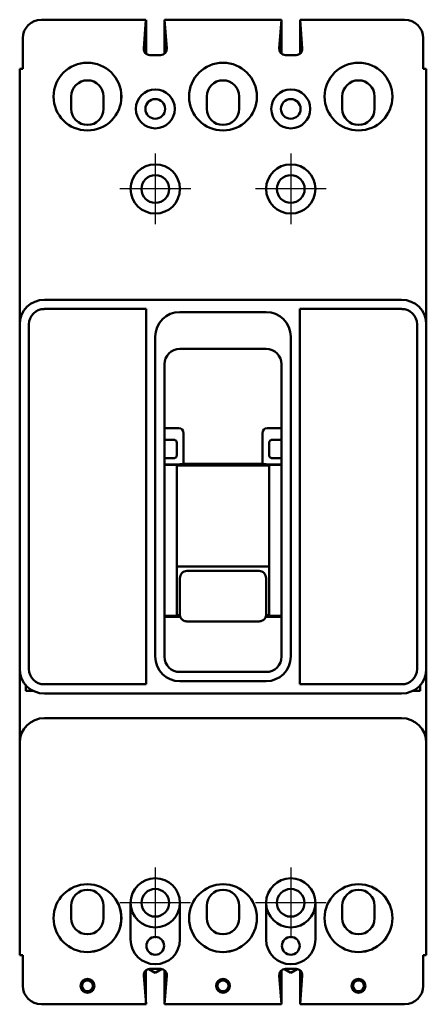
# Model space of a CAD drawing. Extents: x -35 to 70, y -210 to 44.
import ezdxf

# ---------------------------------------------------------------- set-up
doc = ezdxf.new("R2010")
doc.units = 0
doc.header["$LTSCALE"] = 1.75
doc.header["$MEASUREMENT"] = 0
doc.layers.add('Center Mark (ANSI)', color=7, linetype='Continuous', lineweight=25)
doc.layers.add('Visible (ANSI)', color=7, linetype='Continuous', lineweight=50)

msp = doc.modelspace()

# ---------------------------------------------------------------- linework, layer by layer
at = {"layer": 'Center Mark (ANSI)', "linetype": 'Continuous'}
for p, q in [((0, 9.12), (0, -9.12)), ((34.92, 9.12), (34.92, -9.12)), ((9.12, 0), (-9.12, 0)), ((44.05, 0), (25.8, 0)), ((-0.01, -175.03), (-0.01, -193.27)), ((34.91, -175.03), (34.91, -193.27)), ((9.11, -184.15), (-9.14, -184.15)), ((44.04, -184.15), (25.79, -184.15))]:
    msp.add_line(p, q, dxfattribs=at)
at = {"layer": 'Visible (ANSI)'}
for p, q in [((-2.41, 43.66), (-29.35, 43.66)), ((-2.41, 43.66), (-2.99, 36.24)), ((-2.41, 43.66), (-2.41, 43.66)), ((-2.39, 34.87), (-2.39, 43.66)), ((32.54, 43.66), (2.36, 43.66)), ((2.94, 36.24), (2.36, 43.66)), ((2.37, 34.9), (2.37, 43.5)), ((2.39, 34.92), (2.39, 43.34)), ((31.96, 36.24), (32.54, 43.66)), ((32.54, 34.89), (32.54, 43.66)), ((37.3, 43.66), (37.31, 43.66)), ((37.3, 34.88), (37.3, 43.66)), ((64.25, 43.66), (37.31, 43.66)), ((37.31, 43.66), (37.89, 36.24)), ((37.31, 34.89), (37.31, 43.66)), ((-34.12, 38.89), (-34.12, 30.96)), ((69.02, 38.89), (69.02, 30.96)), ((-1.42, 34.54), (1.37, 34.54)), ((36.32, 34.54), (33.53, 34.54)), ((-34.94, 30.96), (-34.12, 30.96)), ((-34.94, -34.93), (-34.94, 30.96)), ((69.84, 30.96), (69.02, 30.96)), ((69.84, -34.93), (69.84, 30.96)), ((-21.65, 23.85), (-21.65, 20.68)), ((-13.32, 20.68), (-13.32, 23.85)), ((-8.75, 23.35), (-8.75, 24.3)), ((13.27, 23.85), (13.27, 20.68)), ((21.6, 20.68), (21.6, 23.85)), ((26.17, 23.35), (26.17, 24.3)), ((48.2, 23.85), (48.2, 20.68)), ((56.53, 20.68), (56.53, 23.85)), ((61.1, 23.35), (61.1, 24.3)), ((-28.59, -28.58), (63.49, -28.58)), ((-2.39, -30.96), (-28.6, -30.96)), ((-2.39, -127.79), (-2.39, -30.96)), ((6.32, -31.75), (28.55, -31.75)), ((37.29, -30.96), (37.29, -127.79)), ((63.5, -30.96), (37.29, -30.96)), ((-34.94, -123.83), (-34.94, -34.93)), ((-32.56, -34.93), (-32.56, -123.83)), ((67.46, -123.83), (67.46, -34.93)), ((69.84, -34.93), (69.84, -123.83)), ((-0.03, -120.65), (-0.03, -38.1)), ((34.9, -38.1), (34.9, -120.65)), ((28.58, -41.27), (6.32, -41.27)), ((2.36, -45.24), (2.36, -120.65)), ((32.54, -120.65), (32.54, -45.24)), ((6.11, -61.67), (2.36, -61.67)), ((7.28, -63.11), (7.28, -70.91)), ((27.62, -70.91), (27.62, -63.11)), ((32.54, -61.67), (28.79, -61.67)), ((4.36, -64.69), (2.36, -64.69)), ((4.75, -64.69), (4.36, -64.69)), ((5.54, -66.13), (5.54, -65.48)), ((29.36, -66.13), (29.36, -65.48)), ((30.15, -64.69), (30.54, -64.69)), ((32.54, -64.69), (30.54, -64.69)), ((5.54, -66.13), (5.54, -68.03)), ((5.54, -68.03), (5.54, -68.68)), ((29.36, -68.03), (29.36, -66.13)), ((29.36, -68.03), (29.36, -68.68)), ((4.36, -69.47), (2.36, -69.47)), ((2.36, -71.08), (5.29, -71.08)), ((4.75, -69.47), (4.36, -69.47)), ((7.21, -70.93), (7.28, -70.91)), ((7.28, -70.91), (27.62, -70.91)), ((27.69, -70.93), (27.62, -70.91)), ((32.54, -71.08), (29.61, -71.08)), ((30.15, -69.47), (30.54, -69.47)), ((30.54, -69.47), (32.54, -69.47)), ((2.36, -71.14), (5.54, -71.14)), ((5.54, -71.14), (5.54, -110.15)), ((5.54, -71.37), (29.36, -71.37)), ((29.36, -71.14), (32.54, -71.14)), ((29.36, -71.14), (29.36, -110.15)), ((29.36, -97.36), (5.54, -97.36)), ((8.12, -98.54), (26.78, -98.54)), ((6.34, -100.42), (6.34, -105.51)), ((28.56, -105.51), (28.56, -100.42)), ((6.34, -105.51), (6.34, -109.79)), ((28.56, -109.79), (28.56, -105.51)), ((2.36, -110.15), (5.54, -110.15)), ((6.43, -110.35), (2.36, -110.35)), ((5.54, -109.96), (6.35, -109.96)), ((26.78, -111.55), (8.12, -111.55)), ((32.54, -110.35), (28.47, -110.35)), ((28.55, -109.96), (29.36, -109.96)), ((29.36, -110.15), (32.54, -110.15)), ((6.32, -124.61), (28.58, -124.61)), ((28.55, -127), (6.32, -127)), ((-33.35, -128.03), (-33.35, -129.45)), ((-31.53, -129.45), (-33.35, -129.45)), ((-28.6, -127.79), (-2.39, -127.79)), ((37.29, -127.79), (63.5, -127.79)), ((68.25, -129.45), (66.43, -129.45)), ((68.25, -129.45), (68.25, -128.03)), ((-34.94, -129.83), (-34.94, -136.87)), ((-28.59, -130.18), (63.49, -130.18)), ((69.84, -129.83), (69.84, -136.87)), ((-28.59, -136.53), (63.49, -136.53)), ((-34.94, -197.64), (-34.94, -142.87)), ((69.84, -142.87), (69.84, -197.64)), ((-21.65, -184.94), (-21.65, -188.11)), ((-13.32, -188.11), (-13.32, -184.94)), ((-6.35, -184.15), (-6.35, -193.65)), ((6.35, -193.65), (6.35, -184.15)), ((13.27, -184.94), (13.27, -188.11)), ((21.6, -188.11), (21.6, -184.94)), ((28.58, -184.15), (28.58, -193.65)), ((41.28, -193.65), (41.28, -184.15)), ((48.2, -184.94), (48.2, -188.11)), ((56.53, -188.11), (56.53, -184.94)), ((-34.94, -197.64), (-34.12, -197.64)), ((-34.12, -205.56), (-34.12, -197.64)), ((69.02, -205.56), (69.02, -197.64)), ((69.84, -197.64), (69.02, -197.64)), ((-2.97, -202.92), (-2.39, -210.34)), ((-2.4, -210.17), (-2.4, -201.58)), ((-0.01, -202.19), (-1.66, -201.24)), ((1.4, -201.22), (-1.4, -201.22)), ((1.64, -201.24), (-0.01, -202.19)), ((2.37, -210.34), (2.37, -201.56)), ((2.39, -210.34), (2.97, -202.92)), ((31.96, -202.92), (32.54, -210.34)), ((32.52, -210.17), (32.52, -201.58)), ((34.91, -202.19), (33.27, -201.24)), ((36.32, -201.22), (33.53, -201.22)), ((36.56, -201.24), (34.91, -202.19)), ((37.3, -210.34), (37.3, -201.56)), ((37.31, -210.34), (37.89, -202.92)), ((-2.39, -210.34), (-29.35, -210.34)), ((2.39, -210.34), (2.37, -210.34)), ((32.54, -210.34), (2.39, -210.34)), ((37.31, -210.34), (37.3, -210.34)), ((64.25, -210.34), (37.31, -210.34))]:
    msp.add_line(p, q, dxfattribs=at)
for centre, radius in [((-17.48, 23.83), 8.74), ((17.45, 23.83), 8.74), ((52.37, 23.83), 8.74), ((0, 20.65), 5.02), ((34.92, 20.65), 5.02), ((0, 20.65), 2.54), ((34.92, 20.65), 2.54), ((0, 0), 6.35), ((34.92, 0), 6.35), ((0, 0), 3.57), ((34.92, 0), 3.57), ((-17.48, -188.11), 8.74), ((17.45, -188.11), 8.74), ((52.37, -188.11), 8.74), ((-0.01, -184.15), 3.57), ((34.91, -184.15), 3.57), ((0, -195.25), 2.29), ((34.92, -195.25), 2.29), ((-17.48, -205.56), 1.78), ((-17.48, -205.56), 1.4), ((17.45, -205.56), 1.78), ((17.45, -205.56), 1.4), ((52.37, -205.56), 1.78), ((52.37, -205.56), 1.4)]:
    msp.add_circle(centre, radius, dxfattribs=at)
for centre, radius, start, end in [((-29.35, 38.89), 4.78, 90, 180), ((64.25, 38.89), 4.78, 0, 90), ((-1.42, 36.12), 1.57, 175.5356, 270), ((1.37, 36.12), 1.57, 270, 4.4644), ((33.53, 36.12), 1.57, 175.5356, 270), ((36.32, 36.12), 1.57, 270, 4.4644), ((-17.49, 23.85), 4.17, 0, 180), ((17.44, 23.85), 4.17, 0, 180), ((52.36, 23.85), 4.17, 0, 180), ((-17.49, 20.68), 4.17, 180, 0), ((17.44, 20.68), 4.17, 180, 0), ((52.36, 20.68), 4.17, 180, 0), ((-0.01, 0), 6.35, 270.0573, 89.9427), ((34.91, 0), 6.35, 270.0573, 89.9427), ((-28.59, -34.93), 6.35, 90, 180), ((63.49, -34.93), 6.35, 0, 90), ((-28.6, -34.93), 3.96, 90, 180), ((6.32, -38.1), 6.35, 90, 180), ((28.55, -38.1), 6.35, 0, 90), ((63.5, -34.93), 3.96, 0, 90), ((6.32, -45.24), 3.96, 90, 180), ((28.58, -45.24), 3.96, 0, 90), ((6.32, -120.65), 6.35, 180, 270), ((6.32, -120.65), 3.96, 180, 270), ((28.55, -120.65), 6.35, 270, 0), ((28.58, -120.65), 3.96, 270, 0), ((-28.59, -123.83), 6.35, 180, 270), ((-28.6, -123.83), 3.96, 180, 270), ((63.49, -123.83), 6.35, 270, 0), ((63.5, -123.83), 3.96, 270, 0), ((-28.59, -142.87), 6.35, 90, 180), ((63.49, -142.87), 6.35, 0, 90), ((0, -184.15), 6.35, 0, 180), ((-0.01, -184.15), 6.35, 270.0573, 89.9427), ((34.92, -184.15), 6.35, 0, 180), ((34.91, -184.15), 6.35, 270.0573, 89.9427), ((-17.49, -188.11), 8.74, 270.0416, 89.9584), ((17.44, -188.11), 8.74, 270.0416, 89.9584), ((52.36, -188.11), 8.74, 270.0416, 89.9584), ((-17.49, -184.94), 4.17, 0, 180), ((17.44, -184.94), 4.17, 0, 180), ((52.36, -184.94), 4.17, 0, 180), ((0, -184.15), 6.35, 180, 0), ((34.92, -184.15), 6.35, 180, 0), ((-17.49, -188.11), 4.17, 180, 0), ((17.44, -188.11), 4.17, 180, 0), ((52.36, -188.11), 4.17, 180, 0), ((0, -193.65), 6.35, 180, 0), ((34.92, -193.65), 6.35, 180, 0), ((-1.4, -202.79), 1.57, 90, 184.4644), ((1.4, -202.79), 1.57, 355.5356, 90), ((33.53, -202.79), 1.57, 90, 184.4644), ((36.32, -202.79), 1.57, 355.5356, 90), ((-29.35, -205.56), 4.78, 180, 270), ((64.25, -205.56), 4.78, 270, 0)]:
    msp.add_arc(centre, radius, start, end, dxfattribs=at)
for centre, major_axis, ratio, start_param, end_param in [((5.46, -63.9), (1.2, 2.08), 0.654654, 5.435123, 6.644552), ((29.44, -63.9), (-1.2, 2.08), 0.654654, 5.921818, 7.131247), ((5.8, -70.84), (1.77, 0.07), 0.131496, 4.420047, 5.629477), ((29.1, -70.84), (-1.77, 0.07), 0.131496, 0.653709, 1.863138)]:
    msp.add_ellipse(centre, major_axis=major_axis, ratio=ratio, start_param=start_param, end_param=end_param, dxfattribs=at)
for points, knots in [([(5.54, -65.48), (5.54, -65.41), (5.53, -65.34), (5.48, -65.18), (5.44, -65.08), (5.31, -64.92), (5.23, -64.85), (5.07, -64.76), (4.97, -64.72), (4.84, -64.7), (4.8, -64.69), (4.75, -64.69)], [0.0463193, 0.0463193, 0.0463193, 0.0463193, 0.0674444, 0.0674444, 0.0970912, 0.0970912, 0.126738, 0.126738, 0.1531762, 0.1531762, 0.1664748, 0.1664748, 0.1664748, 0.1664748]), ([(29.36, -65.48), (29.36, -65.45), (29.36, -65.43), (29.37, -65.34), (29.39, -65.28), (29.44, -65.13), (29.48, -65.05), (29.61, -64.9), (29.68, -64.84), (29.83, -64.75), (29.92, -64.72), (30.06, -64.7), (30.11, -64.69), (30.15, -64.69)], [-0.2115265, -0.2115265, -0.2115265, -0.2115265, -0.2030238, -0.2030238, -0.1846615, -0.1846615, -0.1579351, -0.1579351, -0.1312088, -0.1312088, -0.1042137, -0.1042137, -0.0912279, -0.0912279, -0.0912279, -0.0912279]), ([(4.75, -69.47), (4.8, -69.47), (4.84, -69.46), (4.97, -69.44), (5.07, -69.41), (5.23, -69.31), (5.31, -69.25), (5.44, -69.08), (5.48, -68.98), (5.53, -68.82), (5.54, -68.75), (5.54, -68.68)], [-0.1664748, -0.1664748, -0.1664748, -0.1664748, -0.1531762, -0.1531762, -0.126738, -0.126738, -0.0970912, -0.0970912, -0.0674444, -0.0674444, -0.0463193, -0.0463193, -0.0463193, -0.0463193]), ([(30.15, -69.47), (30.11, -69.47), (30.06, -69.47), (29.93, -69.44), (29.83, -69.41), (29.67, -69.31), (29.59, -69.24), (29.46, -69.08), (29.41, -68.98), (29.37, -68.82), (29.36, -68.75), (29.36, -68.68)], [-0.4750006, -0.4750006, -0.4750006, -0.4750006, -0.4623623, -0.4623623, -0.4352228, -0.4352228, -0.4053564, -0.4053564, -0.3754899, -0.3754899, -0.3547895, -0.3547895, -0.3547895, -0.3547895]), ([(6.34, -100.42), (6.34, -100.18), (6.38, -99.93), (6.57, -99.46), (6.71, -99.24), (7.03, -98.92), (7.22, -98.77), (7.66, -98.59), (7.89, -98.54), (8.12, -98.54)], [0.8257112, 0.8257112, 0.8257112, 0.8257112, 0.896743, 0.896743, 0.9677748, 0.9677748, 1.034588, 1.034588, 1.1014012, 1.1014012, 1.1014012, 1.1014012]), ([(26.78, -98.54), (27.01, -98.54), (27.24, -98.59), (27.68, -98.77), (27.87, -98.92), (28.19, -99.24), (28.33, -99.46), (28.52, -99.93), (28.56, -100.18), (28.56, -100.42)], [0.5506989, 0.5506989, 0.5506989, 0.5506989, 0.6175121, 0.6175121, 0.6843253, 0.6843253, 0.7553571, 0.7553571, 0.8263888, 0.8263888, 0.8263888, 0.8263888]), ([(8.12, -111.55), (7.93, -111.55), (7.74, -111.52), (7.38, -111.41), (7.21, -111.32), (6.91, -111.09), (6.77, -110.96), (6.56, -110.65), (6.47, -110.48), (6.37, -110.14), (6.34, -109.96), (6.34, -109.79)], [0, 0, 0, 0, 0.0558013, 0.0558013, 0.1126797, 0.1126797, 0.1693221, 0.1693221, 0.2248469, 0.2248469, 0.2775375, 0.2775375, 0.2775375, 0.2775375]), ([(28.56, -109.79), (28.56, -109.97), (28.53, -110.15), (28.42, -110.49), (28.34, -110.66), (28.12, -110.97), (27.98, -111.11), (27.67, -111.33), (27.5, -111.41), (27.15, -111.52), (26.97, -111.55), (26.78, -111.55)], [0, 0, 0, 0, 0.0536391, 0.0536391, 0.1089498, 0.1089498, 0.1674075, 0.1674075, 0.2228599, 0.2228599, 0.2775398, 0.2775398, 0.2775398, 0.2775398]), ([(-34.94, -123.83), (-34.94, -124.37), (-34.94, -124.98), (-34.94, -126.21), (-34.94, -126.84), (-34.94, -127.81), (-34.94, -128.21), (-34.94, -129.03), (-34.94, -129.44), (-34.94, -129.83)], [-2.0568667, -2.0568667, -2.0568667, -2.0568667, -1.8640731, -1.8640731, -1.6712796, -1.6712796, -1.5563748, -1.5563748, -1.4414699, -1.4414699, -1.4414699, -1.4414699]), ([(69.84, -123.83), (69.84, -124.37), (69.84, -124.98), (69.84, -126.21), (69.84, -126.84), (69.84, -127.81), (69.84, -128.21), (69.84, -129.03), (69.84, -129.44), (69.84, -129.83)], [0, 0, 0, 0, 0.1927936, 0.1927936, 0.3855871, 0.3855871, 0.5004919, 0.5004919, 0.6153968, 0.6153968, 0.6153968, 0.6153968]), ([(-34.94, -142.87), (-34.94, -142.33), (-34.94, -141.72), (-34.94, -140.49), (-34.94, -139.86), (-34.94, -138.89), (-34.94, -138.49), (-34.94, -137.67), (-34.94, -137.26), (-34.94, -136.87)], [0, 0, 0, 0, 0.1927936, 0.1927936, 0.3855871, 0.3855871, 0.5004919, 0.5004919, 0.6153968, 0.6153968, 0.6153968, 0.6153968]), ([(69.84, -142.87), (69.84, -142.33), (69.84, -141.72), (69.84, -140.49), (69.84, -139.86), (69.84, -138.89), (69.84, -138.49), (69.84, -137.67), (69.84, -137.26), (69.84, -136.87)], [-2.0568667, -2.0568667, -2.0568667, -2.0568667, -1.8640731, -1.8640731, -1.6712796, -1.6712796, -1.5563748, -1.5563748, -1.4414699, -1.4414699, -1.4414699, -1.4414699])]:
    msp.add_open_spline(points, degree=3, knots=knots, dxfattribs=at)

doc.saveas('drawing.dxf')
